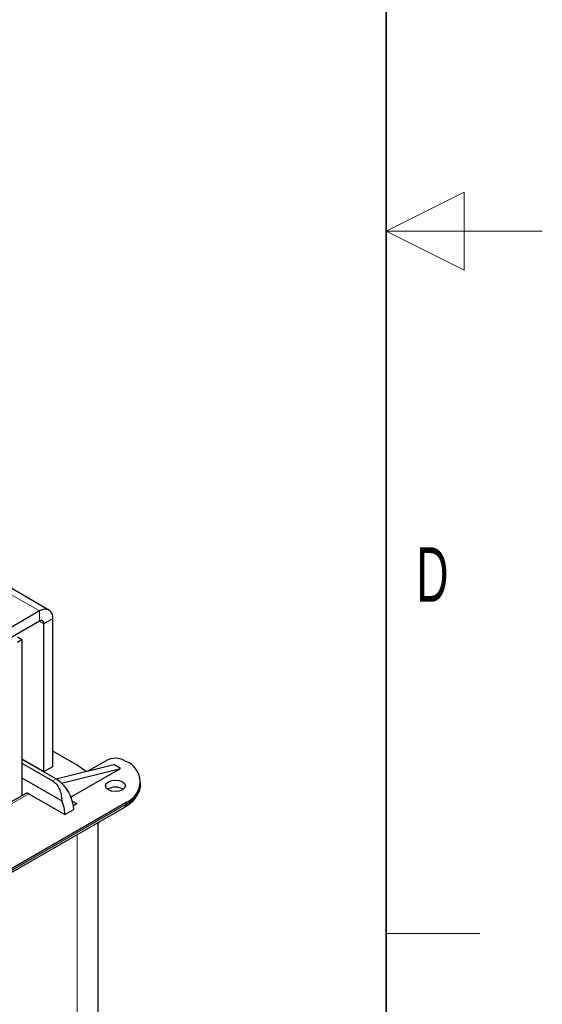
# Model space of a CAD drawing. Header units: millimetres. Extents: x 5 to 418, y 2 to 292.
# Tile 37 of 40: x 384 to 418, y 98 to 161. Entities that reach past the tile are written whole.
import ezdxf

# ---------------------------------------------------------------- set-up
doc = ezdxf.new("R2010")
doc.units = ezdxf.units.MM
doc.layers.add('SLD-0', color=7, linetype='Continuous')
doc.styles.add('SLDTEXTSTYLE0', font='TXT', dxfattribs={"width": 0.605})

msp = doc.modelspace()

# ---------------------------------------------------------------- linework, layer by layer
at = {"color": 7, "linetype": 'Continuous', "lineweight": 25}
for p, q in [((386.3696, 122.9728), (379.6158, 126.8718)), ((385.7697, 122.9134), (373.8903, 116.0556)), ((386.6182, 112.9516), (386.6182, 122.4234)), ((385.7697, 122.2602), (373.8903, 115.4024)), ((386.0525, 112.625), (386.0525, 122.0969)), ((384.3555, 121.2475), (384.6383, 121.0842)), ((384.3555, 120.9209), (384.6383, 121.0842)), ((384.6383, 121.0842), (384.6383, 111.0781)), ((388.188, 113.0246), (386.6182, 113.9308)), ((384.6383, 113.4414), (386.0525, 112.625)), ((384.6383, 113.425), (386.8304, 112.1595)), ((384.6383, 113.1637), (386.6041, 112.0289)), ((386.0525, 112.625), (386.6182, 112.9516)), ((386.8387, 112.1547), (390.5356, 113.0737)), ((388.751, 112.63), (388.188, 113.0246)), ((388.8963, 112.6662), (390.0689, 113.3431)), ((390.9599, 112.8288), (390.5356, 113.0737)), ((391.2003, 113.3431), (391.3134, 113.2778)), ((387.1839, 111.8901), (390.9599, 112.8288)), ((387.7874, 110.9973), (390.9599, 112.8288)), ((384.6383, 112.2166), (387.1903, 110.7434)), ((387.1839, 111.89), (387.1836, 111.8903)), ((392.2507, 111.8409), (392.2507, 111.9715)), ((384.8909, 111.2239), (373.943, 104.9039)), ((385.0909, 111.2041), (387.396, 109.8734)), ((390.182, 111.5143), (390.1318, 111.4817)), ((374.2014, 100.7867), (391.3134, 110.6653)), ((387.8792, 110.7375), (388.1597, 110.5755)), ((387.9426, 110.4501), (388.1597, 110.5755)), ((374.1186, 100.473), (391.2306, 110.3515)), ((387.396, 109.8734), (387.9617, 110.1999)), ((389.5353, 82.9926), (389.5353, 109.3729))]:
    msp.add_line(p, q, dxfattribs=at)
at = {"color": 7, "linetype": 'Continuous', "lineweight": 18}
for p, q in [((379.6158, 126.466), (385.7697, 122.9134)), ((385.7697, 122.2602), (385.7697, 122.9134)), ((386.6182, 122.4234), (386.0525, 122.0969)), ((385.7696, 122.2602), (386.0525, 122.0969)), ((386.6041, 112.0289), (386.8304, 112.1595)), ((374.0602, 104.8362), (385.0909, 111.2041)), ((391.3134, 110.5346), (374.2014, 100.6561)), ((391.3134, 110.6653), (391.3134, 110.5346)), ((388.188, 108.5951), (388.188, 81.1148))]:
    msp.add_line(p, q, dxfattribs=at)
at = {"color": 7, "linetype": 'Continuous', "lineweight": 25, "flags": 128}
msp.add_lwpolyline([(390.182, 111.9715), (390.3897, 112.0516), (390.6346, 112.0798), (390.8795, 112.0516), (391.0871, 111.9715), (391.2259, 111.8517), (391.2746, 111.7103), (391.2259, 111.5689), (391.0871, 111.449), (390.8795, 111.3689), (390.6346, 111.3408), (390.3897, 111.3689), (390.182, 111.449), (390.0433, 111.5689), (389.9946, 111.7103), (390.0433, 111.8517), (390.182, 111.9715)], dxfattribs=at)
at = {"color": 7, "linetype": 'Continuous', "lineweight": 25}
for centre, radius, start, end in [((386.1009, 122.5073), 0.5241, 350.785963, 129.203285), ((385.8801, 122.1248), 0.1747, 350.785963, 129.203285), ((390.6346, 112.2513), 1.2296, 62.609672, 117.390328), ((390.8176, 111.9715), 1.3972, 290.783421, 69.216579), ((385.8831, 110.5503), 1.8673, 45.854567, 59.516293), ((385.4599, 110.0725), 2.5051, 2.915292, 46.511408), ((390.6492, 112.0006), 1.6094, 294.374658, 354.305201), ((384.9737, 111.0406), 0.2012, 54.382423, 114.307119), ((390.632, 110.6874), 0.9414, 57.535675, 118.55302), ((385.2298, 109.8204), 2.1669, 1.400667, 25.209297)]:
    msp.add_arc(centre, radius, start, end, dxfattribs=at)
at = {"color": 7, "linetype": 'Continuous', "lineweight": 18}
msp.add_arc((391.1174, 110.513), 0.1972, 305.013333, 6.298848, dxfattribs=at)
at = {"color": 7, "linetype": 'Continuous', "lineweight": 25}
for points, knots in [([(386.6041, 112.0289), (386.6895, 111.9672), (386.8643, 111.8409), (387.0471, 111.537), (387.1684, 111.1662), (387.1827, 110.8897), (387.1903, 110.7434)], [0, 0, 0, 0, 0.234403, 0.4797434, 0.7246053, 1, 1, 1, 1]), ([(391.2249, 110.3555), (391.2993, 110.398), (391.4937, 110.5091), (391.7526, 110.7307), (391.9999, 111.017), (392.1693, 111.3458), (392.2555, 111.6314), (392.2411, 111.8013), (392.2371, 111.8477)], [0, 0, 0, 0, 0.1202548, 0.3141096, 0.5115931, 0.7131247, 0.9216457, 1, 1, 1, 1])]:
    msp.add_open_spline(points, degree=3, knots=knots, dxfattribs=at)
at = {"layer": 'SLD-0', "lineweight": 35}
msp.add_line((408, 12), (408, 282.5), dxfattribs=at)
at = {"layer": 'SLD-0', "lineweight": 18}
for p, q in [((413, 149.75), (408, 147.25)), ((413, 144.75), (413, 149.75)), ((418, 147.25), (408, 147.25)), ((408, 147.25), (413, 144.75)), ((408, 102.25), (414, 102.25))]:
    msp.add_line(p, q, dxfattribs=at)

# ---------------------------------------------------------------- texts
at = {"layer": 'SLD-0', "insert": (410.9597, 127.0011), "char_height": 3.5, "attachment_point": 2, "style": 'SLDTEXTSTYLE0'}
msp.add_mtext('D', dxfattribs=at)

doc.saveas('drawing.dxf')
